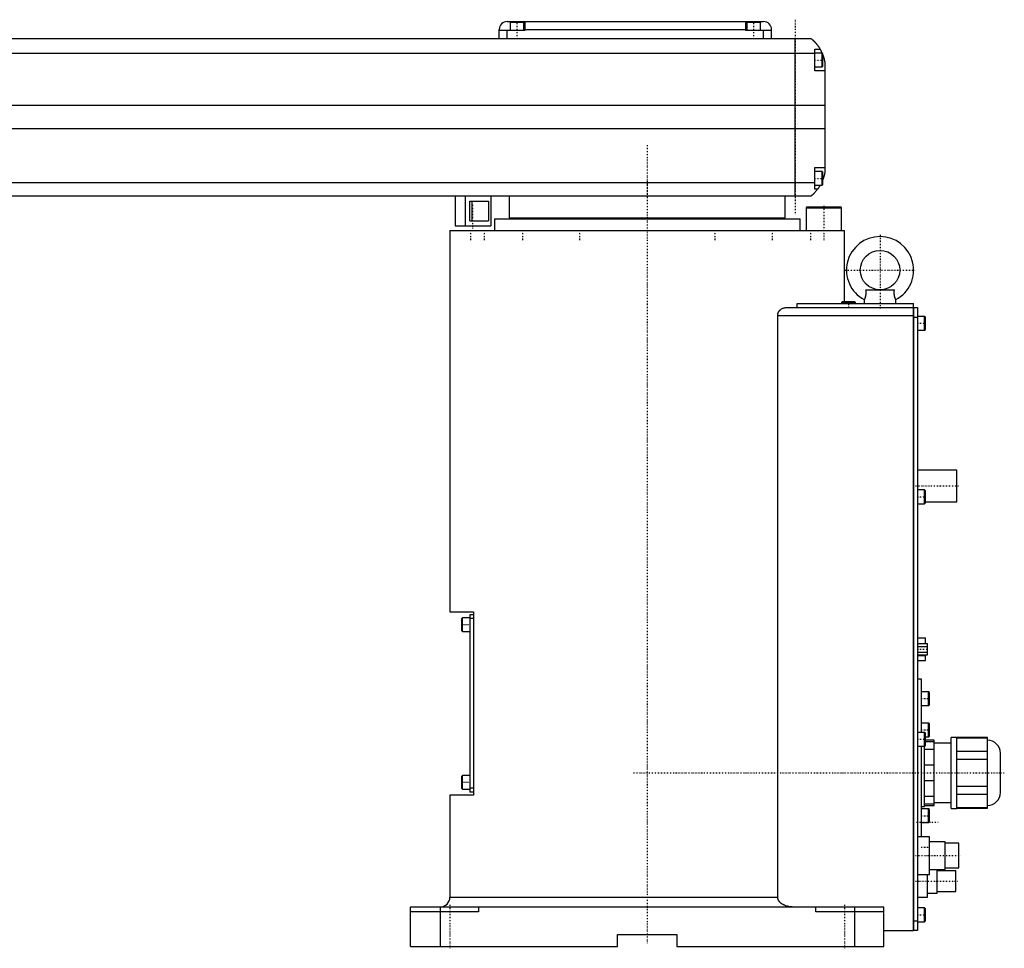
# Model space of a CAD drawing. Extents: x -906 to 181, y -1 to 896.
# Tile 3 of 3: x -318 to 181, y -1 to 470. Entities that reach past the tile are written whole.
import ezdxf

# ---------------------------------------------------------------- set-up
doc = ezdxf.new("R2010")
doc.units = 0
doc.linetypes.add('CENTER', pattern=[1.5, 0.45, -0.5, 0.05, -0.5])
doc.layers.add('AM_0', color=7, linetype='CONTINUOUS')
doc.layers.add('AM_7', color=7, linetype='CENTER')

msp = doc.modelspace()

# ---------------------------------------------------------------- linework, layer by layer
at = {"layer": 'AM_0', "color": 7, "linetype": 'CONTINUOUS'}
for p, q in [((-75, 460.5), (-75, 465)), ((-62, 464.5), (-75, 464.5)), ((-71, 469), (59, 469)), ((-71, 460.5), (-71, 464.5)), ((-69.5, 468.5), (-69.5, 464.5)), ((-62.5, 468.5), (-69.5, 468.5)), ((-66, 469), (-66, 468.5)), ((-62.5, 464.5), (-62.5, 468.5)), ((-62, 469), (-62, 464.5)), ((-62, 465), (50, 465)), ((50, 464.5), (50, 469)), ((63, 464.5), (50, 464.5)), ((50.5, 468.5), (50.5, 464.5)), ((57.5, 468.5), (50.5, 468.5)), ((54, 469), (54, 468.5)), ((57.5, 464.5), (57.5, 468.5)), ((59, 460.5), (59, 464.5)), ((63, 460.5), (63, 465)), ((-517, 460.5), (83, 460.5)), ((75, 380.5), (75, 460.5)), ((85, 444), (85, 455)), ((85, 455), (87.65, 455)), ((85, 452.8), (-519, 452.8)), ((88.6, 453), (85, 453)), ((89, 452.6), (88.6, 453)), ((88.6, 446), (88.6, 453)), ((89, 446.4), (89, 452.6)), ((85, 446), (88.6, 446)), ((88.6, 446), (89, 446.4)), ((90, 448.5), (90, 392.5)), ((90, 444), (85, 444)), ((90, 426.46), (-524, 426.46)), ((90, 414.6), (-524, 414.6)), ((85, 384), (85, 395)), ((85, 395), (90, 395)), ((88.6, 393), (85, 393)), ((89, 392.6), (88.6, 393)), ((88.6, 386), (88.6, 393)), ((89, 386.4), (89, 392.6)), ((85, 387.22), (-519, 387.22)), ((85, 386), (88.6, 386)), ((88.6, 386), (89, 386.4)), ((83, 380.5), (-517, 380.5)), ((-97.35, 380.5), (-97.35, 365.5)), ((-92.35, 380.5), (-92.35, 365.5)), ((-79.35, 380.5), (-79.35, 365.5)), ((-70, 380.5), (-70, 369.5)), ((70, 369.5), (70, 380.5)), ((86.34, 384), (85, 384)), ((-89.85, 378), (-80.42, 378)), ((-89.85, 368), (-89.85, 378)), ((-88.74, 368), (-88.74, 378)), ((-80.42, 378), (-80.42, 368)), ((80.9, 375), (80.5, 374.6)), ((80.5, 374.6), (80.5, 363)), ((80.5, 374.6), (98.5, 374.6)), ((80.9, 375), (98.1, 375)), ((98.5, 374.6), (98.1, 375)), ((98.5, 363), (98.5, 374.6)), ((-70, 369.5), (70, 369.5)), ((-55, 369.5), (-55, 369)), ((55, 369), (55, 369.5)), ((-97.35, 365.5), (-79.35, 365.5)), ((-89.85, 368), (-80.42, 368)), ((-77.5, 369), (-77.5, 363)), ((-77.5, 369), (77.5, 369)), ((77.5, 363), (77.5, 369)), ((-100, 363), (-100, 169.7)), ((-100, 363), (100, 363)), ((100, 327), (100, 363)), ((110.72, 333), (125.28, 333)), ((75.99, 326), (135, 326)), ((75.99, 324), (75.99, 326)), ((98.9, 327), (98.5, 326.6)), ((98.5, 326.6), (98.5, 326)), ((98.5, 326.6), (105.5, 326.6)), ((98.9, 327), (105.1, 327)), ((105.5, 326.6), (105.1, 327)), ((105.5, 326), (105.5, 326.6)), ((110, 328), (110, 326)), ((126, 326), (126, 328)), ((135, 8), (135, 326)), ((66.14, 25), (66.14, 320)), ((66.14, 320), (135, 320)), ((70.42, 324), (135, 324)), ((135, 323.95), (135.05, 323.95)), ((135.05, 324), (137, 324)), ((135.05, 324), (135.05, 8)), ((137, 324), (137, 8)), ((140.6, 319.5), (137, 319.5)), ((141, 319.1), (140.6, 319.5)), ((140.6, 312.5), (140.6, 319.5)), ((135, 318.95), (135.05, 318.95)), ((137, 319), (135.05, 319)), ((141, 312.9), (141, 319.1)), ((137, 312.5), (140.6, 312.5)), ((140.6, 312.5), (141, 312.9)), ((157, 241.5), (137, 241.5)), ((157, 225.5), (157, 241.5)), ((140.6, 231.5), (137, 231.5)), ((141, 231.1), (140.6, 231.5)), ((140.6, 224.5), (140.6, 231.5)), ((141, 224.9), (141, 231.1)), ((140.6, 224.5), (141, 224.9)), ((141, 225.5), (157, 225.5)), ((137, 224.5), (140.6, 224.5)), ((-100, 169.7), (-88, 169.7)), ((-88, 169.7), (-88, 76.7)), ((-93.6, 166.7), (-94, 166.3)), ((-94, 160.1), (-94, 166.3)), ((-90, 166.7), (-93.6, 166.7)), ((-93.6, 159.7), (-93.6, 166.7)), ((-88, 168.2), (-90, 168.2)), ((-90, 168.2), (-90, 78.2)), ((-88, 166.2), (-90, 166.2)), ((-94, 160.1), (-93.6, 159.7)), ((-93.6, 159.7), (-90, 159.7)), ((137, 156.4), (141.1, 156.4)), ((141.1, 153.59), (141.1, 156.4)), ((137, 153.59), (142, 153.59)), ((137, 152.14), (142, 152.14)), ((142, 147.81), (142, 153.59)), ((137, 149.26), (142, 149.26)), ((137, 147.81), (142, 147.81)), ((137, 147.53), (141.1, 147.53)), ((137, 145), (141.1, 145)), ((141.1, 145), (141.1, 147.81)), ((139, 135.5), (137, 135.5)), ((139, 108.5), (139, 135.5)), ((142.6, 129.17), (139, 129.17)), ((143, 128.77), (142.6, 129.17)), ((142.6, 122.17), (142.6, 129.17)), ((143, 122.57), (143, 128.77)), ((139, 122.17), (142.6, 122.17)), ((142.6, 122.17), (143, 122.57)), ((142.6, 113.25), (139, 113.25)), ((143, 112.85), (142.6, 113.25)), ((142.6, 106.25), (142.6, 113.25)), ((143, 106.65), (143, 112.85)), ((140.6, 108.5), (137, 108.5)), ((141, 108.1), (140.6, 108.5)), ((140.6, 101.5), (140.6, 108.5)), ((141, 101.9), (141, 108.1)), ((141, 106.25), (142.6, 106.25)), ((142.6, 106.25), (143, 106.65)), ((157, 106), (154, 106)), ((154, 70), (154, 106)), ((157, 70), (157, 106)), ((172.5, 105.88), (157, 105.88)), ((157, 105.73), (172.5, 105.73)), ((172.5, 70.12), (172.5, 105.88)), ((137, 101.5), (140.6, 101.5)), ((139, 55.5), (139, 101.5)), ((140.5, 71), (140.5, 101.52)), ((145.5, 99.84), (140.5, 99.84)), ((140.6, 101.5), (141, 101.9)), ((145.5, 104.5), (141, 104.5)), ((141, 103.87), (145.5, 103.87)), ((145.5, 71.5), (145.5, 104.5)), ((154, 103), (145.5, 103)), ((172.5, 98.85), (157, 98.85)), ((157, 94.88), (172.5, 94.88)), ((179, 78), (179, 98)), ((140.5, 92.03), (145.5, 92.03)), ((-93.6, 86.7), (-94, 86.3)), ((-94, 80.1), (-94, 86.3)), ((-90, 86.7), (-93.6, 86.7)), ((-93.6, 79.7), (-93.6, 86.7)), ((-94, 80.1), (-93.6, 79.7)), ((-88, 80.2), (-90, 80.2)), ((145.5, 83.97), (140.5, 83.97)), ((172.5, 81.12), (157, 81.12)), ((-100, 76.7), (-100, 25)), ((-88, 76.7), (-100, 76.7)), ((-93.6, 79.7), (-90, 79.7)), ((-88, 78.2), (-90, 78.2)), ((140.5, 76.16), (145.5, 76.16)), ((157, 77.15), (172.5, 77.15)), ((139, 71), (140.5, 71)), ((145.5, 72.13), (140.5, 72.13)), ((140.5, 71.5), (145.5, 71.5)), ((145.5, 73), (154, 73)), ((154, 70), (157, 70)), ((172.5, 70.27), (157, 70.27)), ((157, 70.12), (172.5, 70.12)), ((142.6, 69.75), (139, 69.75)), ((143, 69.35), (142.6, 69.75)), ((142.6, 62.75), (142.6, 69.75)), ((143, 63.15), (143, 69.35)), ((139, 62.75), (142.6, 62.75)), ((142.6, 62.75), (143, 63.15)), ((143, 55.5), (137, 55.5)), ((143, 36.5), (143, 55.5)), ((151, 53), (143, 53)), ((151, 39), (151, 53)), ((158, 52.25), (151, 52.25)), ((158, 39.75), (158, 52.25)), ((137, 36.5), (143, 36.5)), ((142, 25), (142, 36.5)), ((143, 39), (151, 39)), ((147, 27), (147, 39)), ((156.5, 38.25), (147, 38.25)), ((151, 39.75), (158, 39.75)), ((156.5, 27.75), (156.5, 38.25)), ((-100, 25), (66.14, 25)), ((137, 25), (142, 25)), ((142, 27), (147, 27)), ((147, 27.75), (156.5, 27.75)), ((-120, 0), (-120, 20)), ((-120, 20), (120, 20)), ((-105, 20), (-105, 0)), ((-85.5, 20), (-85.5, 17.5)), ((85.5, 17.5), (85.5, 20)), ((105, 20), (105, 0)), ((120, 0), (120, 20)), ((-85.5, 17.5), (-120, 17.5)), ((120, 17.5), (85.5, 17.5)), ((140.6, 19.5), (137, 19.5)), ((141, 19.1), (140.6, 19.5)), ((140.6, 12.5), (140.6, 19.5)), ((141, 12.9), (141, 19.1)), ((135, 13.05), (135.05, 13.05)), ((135.05, 13), (137, 13)), ((137, 12.5), (140.6, 12.5)), ((140.6, 12.5), (141, 12.9)), ((-15, 0), (-15, 6)), ((-15, 6), (15, 6)), ((15, 6), (15, 0)), ((120, 8), (135, 8)), ((135, 8.05), (135.05, 8.05)), ((137, 8), (135.05, 8)), ((-120, 0), (-15, 0)), ((15, 0), (120, 0))]:
    msp.add_line(p, q, dxfattribs=at)
for points in [[(83, 460.5, 0), (83, 460.5, 0), (83, 460.5, 0), (83, 460.5, 0), (83.01, 460.5, 0), (83.01, 460.49, 0), (83.01, 460.49, 0), (83.02, 460.49, 0), (83.02, 460.48, 0), (83.03, 460.47, 0), (83.04, 460.47, 0), (83.05, 460.46, 0), (83.05, 460.46, 0), (83.06, 460.45, 0), (83.08, 460.44, 0), (83.09, 460.42, 0), (83.11, 460.41, 0), (83.12, 460.4, 0), (83.13, 460.39, 0), (83.14, 460.38, 0), (83.16, 460.37, 0), (83.18, 460.35, 0), (83.19, 460.34, 0), (83.2, 460.33, 0), (83.23, 460.31, 0), (83.25, 460.29, 0), (83.27, 460.28, 0), (83.28, 460.27, 0), (83.3, 460.24, 0), (83.33, 460.22, 0), (83.36, 460.2, 0), (83.39, 460.17, 0), (83.42, 460.14, 0), (83.44, 460.13, 0), (83.46, 460.11, 0), (83.49, 460.08, 0), (83.52, 460.05, 0), (83.56, 460.02, 0), (83.6, 459.99, 0), (83.63, 459.96, 0), (83.65, 459.94, 0), (83.67, 459.92, 0), (83.71, 459.89, 0), (83.75, 459.85, 0), (83.79, 459.81, 0), (83.83, 459.77, 0), (83.88, 459.74, 0), (83.9, 459.72, 0), (83.92, 459.69, 0), (83.96, 459.65, 0), (84.01, 459.61, 0), (84.06, 459.57, 0), (84.1, 459.52, 0), (84.15, 459.48, 0), (84.17, 459.46, 0), (84.2, 459.43, 0), (84.25, 459.39, 0), (84.29, 459.34, 0), (84.34, 459.29, 0), (84.39, 459.24, 0), (84.44, 459.19, 0), (84.47, 459.17, 0), (84.49, 459.14, 0), (84.54, 459.09, 0), (84.6, 459.04, 0), (84.62, 459.01, 0), (84.65, 458.98, 0), (84.7, 458.93, 0), (84.75, 458.87, 0), (84.78, 458.85, 0), (84.81, 458.82, 0), (84.86, 458.76, 0), (84.91, 458.71, 0), (84.97, 458.65, 0), (85.02, 458.59, 0), (85.07, 458.53, 0), (85.1, 458.5, 0), (85.13, 458.47, 0), (85.18, 458.41, 0), (85.24, 458.35, 0), (85.29, 458.28, 0), (85.35, 458.22, 0), (85.41, 458.16, 0), (85.43, 458.12, 0), (85.46, 458.09, 0), (85.52, 458.02, 0), (85.58, 457.96, 0), (85.63, 457.89, 0), (85.69, 457.82, 0), (85.75, 457.75, 0), (85.78, 457.72, 0), (85.81, 457.68, 0), (85.86, 457.61, 0), (85.92, 457.54, 0), (85.98, 457.46, 0), (86.04, 457.39, 0), (86.1, 457.32, 0), (86.13, 457.28, 0), (86.15, 457.24, 0), (86.21, 457.16, 0), (86.27, 457.09, 0), (86.33, 457.01, 0), (86.39, 456.93, 0), (86.45, 456.85, 0), (86.48, 456.81, 0), (86.51, 456.77, 0), (86.56, 456.69, 0), (86.62, 456.61, 0), (86.65, 456.57, 0), (86.68, 456.52, 0), (86.74, 456.44, 0), (86.8, 456.36, 0), (86.83, 456.32, 0), (86.85, 456.27, 0), (86.91, 456.19, 0), (86.97, 456.1, 0), (87.02, 456.02, 0), (87.08, 455.93, 0), (87.14, 455.84, 0), (87.16, 455.8, 0), (87.19, 455.76, 0), (87.25, 455.67, 0), (87.3, 455.58, 0), (87.49, 455.27, 0), (87.65, 455, 0)], [(87.65, 455, 0), (87.65, 455, 0), (87.66, 454.98, 0), (87.67, 454.96, 0), (87.68, 454.94, 0), (87.7, 454.91, 0), (87.73, 454.86, 0), (87.77, 454.79, 0), (87.82, 454.7, 0), (87.87, 454.6, 0), (87.93, 454.49, 0), (87.96, 454.43, 0), (88, 454.36, 0), (88.07, 454.23, 0), (88.14, 454.08, 0), (88.22, 453.92, 0), (88.31, 453.76, 0), (88.39, 453.58, 0), (88.43, 453.49, 0), (88.47, 453.4, 0), (88.56, 453.21, 0), (88.65, 453.01, 0), (88.69, 452.91, 0)], [(89, 452.14, 0), (89.03, 452.05, 0), (89.1, 451.86, 0), (89.17, 451.67, 0), (89.21, 451.57, 0), (89.24, 451.48, 0), (89.31, 451.28, 0), (89.37, 451.08, 0), (89.43, 450.87, 0), (89.49, 450.67, 0), (89.55, 450.46, 0), (89.58, 450.36, 0), (89.61, 450.26, 0), (89.66, 450.05, 0), (89.72, 449.85, 0), (89.77, 449.64, 0), (89.81, 449.44, 0), (89.86, 449.23, 0), (89.88, 449.13, 0), (89.9, 449.03, 0), (89.94, 448.82, 0), (89.98, 448.61, 0), (90, 448.5, 0)], [(90, 392.5, 0), (89.98, 392.41, 0), (89.95, 392.22, 0), (89.91, 392.03, 0), (89.89, 391.93, 0), (89.87, 391.83, 0), (89.83, 391.63, 0), (89.78, 391.43, 0), (89.73, 391.22, 0), (89.68, 391.01, 0), (89.63, 390.8, 0), (89.6, 390.7, 0), (89.57, 390.59, 0), (89.51, 390.39, 0), (89.45, 390.18, 0), (89.38, 389.97, 0), (89.32, 389.76, 0), (89.25, 389.56, 0), (89.22, 389.46, 0), (89.18, 389.36, 0), (89.11, 389.16, 0), (89.04, 388.96, 0), (89, 388.86, 0)], [(87.65, 386, 0), (87.59, 385.9, 0), (87.48, 385.71, 0), (87.37, 385.53, 0), (87.32, 385.45, 0), (87.27, 385.36, 0), (87.16, 385.2, 0), (87.06, 385.04, 0), (86.96, 384.89, 0), (86.87, 384.75, 0), (86.78, 384.62, 0), (86.74, 384.56, 0), (86.7, 384.5, 0), (86.62, 384.39, 0), (86.55, 384.29, 0), (86.49, 384.21, 0), (86.44, 384.14, 0), (86.4, 384.08, 0), (86.38, 384.06, 0), (86.37, 384.04, 0), (86.35, 384.02, 0), (86.34, 384, 0), (86.34, 384, 0)], [(86.34, 384, 0), (86.2, 383.81, 0), (85.92, 383.45, 0), (85.64, 383.11, 0), (85.5, 382.95, 0), (85.36, 382.79, 0), (85.1, 382.49, 0), (84.84, 382.22, 0), (84.59, 381.96, 0), (84.45, 381.81, 0), (84.41, 381.77, 0), (84.37, 381.73, 0), (84.35, 381.71, 0), (84.33, 381.69, 0), (84.29, 381.66, 0), (84.25, 381.62, 0), (84.21, 381.58, 0), (84.17, 381.55, 0), (84.14, 381.51, 0), (84.12, 381.49, 0), (84.1, 381.47, 0), (84.06, 381.44, 0), (84.03, 381.4, 0), (84.01, 381.39, 0), (83.99, 381.37, 0), (83.96, 381.34, 0), (83.92, 381.31, 0), (83.9, 381.29, 0), (83.89, 381.27, 0), (83.85, 381.24, 0), (83.82, 381.21, 0), (83.79, 381.18, 0), (83.75, 381.15, 0), (83.72, 381.12, 0), (83.71, 381.11, 0), (83.69, 381.09, 0), (83.66, 381.07, 0), (83.63, 381.04, 0), (83.6, 381.01, 0), (83.57, 380.99, 0), (83.54, 380.96, 0), (83.53, 380.95, 0), (83.52, 380.94, 0), (83.49, 380.91, 0), (83.46, 380.89, 0), (83.44, 380.87, 0), (83.41, 380.85, 0), (83.39, 380.83, 0), (83.38, 380.82, 0), (83.37, 380.81, 0), (83.34, 380.79, 0), (83.32, 380.77, 0), (83.3, 380.75, 0), (83.28, 380.73, 0), (83.26, 380.72, 0), (83.25, 380.71, 0), (83.24, 380.7, 0), (83.22, 380.69, 0), (83.2, 380.67, 0), (83.19, 380.66, 0), (83.17, 380.64, 0), (83.16, 380.63, 0), (83.15, 380.62, 0), (83.14, 380.62, 0), (83.13, 380.61, 0), (83.11, 380.59, 0), (83.11, 380.59, 0), (83.1, 380.58, 0), (83.09, 380.57, 0), (83.08, 380.57, 0), (83.07, 380.56, 0), (83.07, 380.56, 0), (83.06, 380.55, 0), (83.05, 380.54, 0), (83.04, 380.54, 0), (83.04, 380.53, 0), (83.03, 380.52, 0), (83.03, 380.52, 0), (83.02, 380.52, 0), (83.02, 380.51, 0), (83.01, 380.51, 0), (83, 380.5, 0), (83, 380.5, 0)], [(110.72, 333, 0), (110.74, 332.81, 0), (110.76, 332.58, 0), (110.77, 332.51, 0), (110.77, 332.45, 0), (110.77, 332.42, 0), (110.78, 332.38, 0), (110.78, 332.32, 0), (110.78, 332.25, 0), (110.79, 332.18, 0), (110.79, 332.12, 0), (110.8, 332.05, 0), (110.8, 332.02, 0), (110.8, 331.99, 0), (110.8, 331.92, 0), (110.8, 331.85, 0), (110.8, 331.82, 0), (110.8, 331.79, 0), (110.81, 331.72, 0), (110.81, 331.65, 0), (110.81, 331.62, 0), (110.81, 331.59, 0), (110.81, 331.52, 0), (110.81, 331.45, 0), (110.8, 331.39, 0), (110.8, 331.32, 0), (110.8, 331.26, 0), (110.8, 331.22, 0), (110.8, 331.19, 0), (110.8, 331.12, 0), (110.79, 331.06, 0), (110.79, 330.99, 0), (110.78, 330.93, 0), (110.78, 330.86, 0), (110.78, 330.83, 0), (110.77, 330.8, 0), (110.77, 330.73, 0), (110.76, 330.67, 0), (110.76, 330.61, 0), (110.75, 330.54, 0), (110.74, 330.48, 0), (110.74, 330.45, 0), (110.73, 330.42, 0), (110.72, 330.35, 0), (110.72, 330.29, 0), (110.71, 330.23, 0), (110.7, 330.17, 0), (110.69, 330.11, 0), (110.68, 330.08, 0), (110.68, 330.05, 0), (110.66, 329.99, 0), (110.65, 329.93, 0), (110.64, 329.87, 0), (110.63, 329.81, 0), (110.62, 329.76, 0), (110.61, 329.73, 0), (110.6, 329.7, 0), (110.59, 329.64, 0), (110.58, 329.59, 0), (110.57, 329.56, 0), (110.56, 329.53, 0), (110.55, 329.48, 0), (110.54, 329.43, 0), (110.53, 329.4, 0), (110.52, 329.37, 0), (110.51, 329.32, 0), (110.49, 329.27, 0), (110.48, 329.22, 0), (110.46, 329.17, 0), (110.45, 329.12, 0), (110.44, 329.1, 0), (110.43, 329.08, 0), (110.42, 329.03, 0), (110.4, 328.99, 0), (110.39, 328.94, 0), (110.37, 328.9, 0), (110.36, 328.85, 0), (110.35, 328.83, 0), (110.34, 328.81, 0), (110.33, 328.77, 0), (110.31, 328.73, 0), (110.3, 328.69, 0), (110.28, 328.66, 0), (110.27, 328.62, 0), (110.26, 328.6, 0), (110.26, 328.58, 0), (110.24, 328.55, 0), (110.23, 328.51, 0), (110.22, 328.48, 0), (110.2, 328.45, 0), (110.19, 328.42, 0), (110.18, 328.4, 0), (110.18, 328.39, 0), (110.17, 328.36, 0), (110.15, 328.33, 0), (110.14, 328.31, 0), (110.13, 328.28, 0), (110.12, 328.26, 0), (110.11, 328.25, 0), (110.11, 328.23, 0), (110.1, 328.21, 0), (110.09, 328.19, 0), (110.09, 328.18, 0), (110.08, 328.17, 0), (110.07, 328.15, 0), (110.06, 328.13, 0), (110.06, 328.13, 0), (110.06, 328.12, 0), (110.05, 328.1, 0), (110.04, 328.09, 0), (110.04, 328.07, 0), (110.03, 328.06, 0), (110.02, 328.05, 0), (110.02, 328.05, 0), (110.02, 328.04, 0), (110.02, 328.03, 0), (110.01, 328.02, 0), (110.01, 328.02, 0), (110.01, 328.01, 0), (110, 328.01, 0), (110, 328.01, 0), (110, 328, 0), (110, 328, 0), (110, 328, 0), (110, 328, 0)], [(110.72, 333, 0), (110.74, 332.81, 0), (110.76, 332.58, 0), (110.77, 332.51, 0), (110.77, 332.45, 0), (110.77, 332.42, 0), (110.78, 332.38, 0), (110.78, 332.32, 0), (110.78, 332.25, 0), (110.79, 332.18, 0), (110.79, 332.12, 0), (110.8, 332.05, 0), (110.8, 332.02, 0), (110.8, 331.99, 0), (110.8, 331.92, 0), (110.8, 331.85, 0), (110.8, 331.82, 0), (110.8, 331.79, 0), (110.81, 331.72, 0), (110.81, 331.65, 0), (110.81, 331.62, 0), (110.81, 331.59, 0), (110.81, 331.52, 0), (110.81, 331.45, 0), (110.8, 331.39, 0), (110.8, 331.32, 0), (110.8, 331.26, 0), (110.8, 331.22, 0), (110.8, 331.19, 0), (110.8, 331.12, 0), (110.79, 331.06, 0), (110.79, 330.99, 0), (110.78, 330.93, 0), (110.78, 330.86, 0), (110.78, 330.83, 0), (110.77, 330.8, 0), (110.77, 330.73, 0), (110.76, 330.67, 0), (110.76, 330.61, 0), (110.75, 330.54, 0), (110.74, 330.48, 0), (110.74, 330.45, 0), (110.73, 330.42, 0), (110.72, 330.35, 0), (110.72, 330.29, 0), (110.71, 330.23, 0), (110.7, 330.17, 0), (110.69, 330.11, 0), (110.68, 330.08, 0), (110.68, 330.05, 0), (110.66, 329.99, 0), (110.65, 329.93, 0), (110.64, 329.87, 0), (110.63, 329.81, 0), (110.62, 329.76, 0), (110.61, 329.73, 0), (110.6, 329.7, 0), (110.59, 329.64, 0), (110.58, 329.59, 0), (110.57, 329.56, 0), (110.56, 329.53, 0), (110.55, 329.48, 0), (110.54, 329.43, 0), (110.53, 329.4, 0), (110.52, 329.37, 0), (110.51, 329.32, 0), (110.49, 329.27, 0), (110.48, 329.22, 0), (110.46, 329.17, 0), (110.45, 329.12, 0), (110.44, 329.1, 0), (110.43, 329.08, 0), (110.42, 329.03, 0), (110.4, 328.99, 0), (110.39, 328.94, 0), (110.37, 328.9, 0), (110.36, 328.85, 0), (110.35, 328.83, 0), (110.34, 328.81, 0), (110.33, 328.77, 0), (110.31, 328.73, 0), (110.3, 328.69, 0), (110.28, 328.66, 0), (110.27, 328.62, 0), (110.26, 328.6, 0), (110.26, 328.58, 0), (110.24, 328.55, 0), (110.23, 328.51, 0), (110.22, 328.48, 0), (110.2, 328.45, 0), (110.19, 328.42, 0), (110.18, 328.4, 0), (110.18, 328.39, 0), (110.17, 328.36, 0), (110.15, 328.33, 0), (110.14, 328.31, 0), (110.13, 328.28, 0), (110.12, 328.26, 0), (110.11, 328.25, 0), (110.11, 328.23, 0), (110.1, 328.21, 0), (110.09, 328.19, 0), (110.09, 328.18, 0), (110.08, 328.17, 0), (110.07, 328.15, 0), (110.06, 328.13, 0), (110.06, 328.13, 0), (110.06, 328.12, 0), (110.05, 328.1, 0), (110.04, 328.09, 0), (110.04, 328.07, 0), (110.03, 328.06, 0), (110.02, 328.05, 0), (110.02, 328.05, 0), (110.02, 328.04, 0), (110.02, 328.03, 0), (110.01, 328.02, 0), (110.01, 328.02, 0), (110.01, 328.01, 0), (110, 328.01, 0), (110, 328.01, 0), (110, 328, 0), (110, 328, 0), (110, 328, 0), (110, 328, 0)], [(126, 328, 0), (126, 328, 0), (126, 328, 0), (126, 328, 0), (126, 328.01, 0), (126, 328.01, 0), (125.99, 328.01, 0), (125.99, 328.02, 0), (125.99, 328.02, 0), (125.98, 328.03, 0), (125.98, 328.04, 0), (125.98, 328.05, 0), (125.98, 328.05, 0), (125.97, 328.06, 0), (125.96, 328.07, 0), (125.96, 328.09, 0), (125.95, 328.1, 0), (125.94, 328.12, 0), (125.94, 328.13, 0), (125.94, 328.13, 0), (125.93, 328.15, 0), (125.92, 328.17, 0), (125.91, 328.18, 0), (125.91, 328.19, 0), (125.9, 328.21, 0), (125.89, 328.23, 0), (125.89, 328.25, 0), (125.88, 328.26, 0), (125.87, 328.28, 0), (125.86, 328.31, 0), (125.85, 328.33, 0), (125.83, 328.36, 0), (125.82, 328.39, 0), (125.82, 328.4, 0), (125.81, 328.42, 0), (125.8, 328.45, 0), (125.78, 328.48, 0), (125.77, 328.51, 0), (125.76, 328.55, 0), (125.74, 328.58, 0), (125.74, 328.6, 0), (125.73, 328.62, 0), (125.72, 328.66, 0), (125.7, 328.69, 0), (125.69, 328.73, 0), (125.67, 328.77, 0), (125.66, 328.81, 0), (125.65, 328.83, 0), (125.64, 328.85, 0), (125.63, 328.9, 0), (125.61, 328.94, 0), (125.6, 328.99, 0), (125.58, 329.03, 0), (125.57, 329.08, 0), (125.56, 329.1, 0), (125.55, 329.12, 0), (125.54, 329.17, 0), (125.52, 329.22, 0), (125.51, 329.27, 0), (125.49, 329.32, 0), (125.48, 329.37, 0), (125.47, 329.4, 0), (125.46, 329.43, 0), (125.45, 329.48, 0), (125.44, 329.53, 0), (125.43, 329.56, 0), (125.42, 329.59, 0), (125.41, 329.64, 0), (125.4, 329.7, 0), (125.39, 329.73, 0), (125.38, 329.75, 0), (125.37, 329.81, 0), (125.36, 329.87, 0), (125.35, 329.93, 0), (125.34, 329.99, 0), (125.32, 330.05, 0), (125.32, 330.08, 0), (125.31, 330.11, 0), (125.3, 330.17, 0), (125.29, 330.23, 0), (125.28, 330.29, 0), (125.28, 330.35, 0), (125.27, 330.42, 0), (125.26, 330.45, 0), (125.26, 330.48, 0), (125.25, 330.54, 0), (125.24, 330.61, 0), (125.24, 330.67, 0), (125.23, 330.73, 0), (125.23, 330.8, 0), (125.22, 330.83, 0), (125.22, 330.86, 0), (125.22, 330.93, 0), (125.21, 330.99, 0), (125.21, 331.06, 0), (125.2, 331.12, 0), (125.2, 331.19, 0), (125.2, 331.22, 0), (125.2, 331.26, 0), (125.2, 331.32, 0), (125.2, 331.39, 0), (125.19, 331.46, 0), (125.19, 331.52, 0), (125.19, 331.59, 0), (125.19, 331.62, 0), (125.19, 331.65, 0), (125.19, 331.72, 0), (125.2, 331.79, 0), (125.2, 331.82, 0), (125.2, 331.85, 0), (125.2, 331.92, 0), (125.2, 331.99, 0), (125.2, 332.02, 0), (125.2, 332.05, 0), (125.21, 332.12, 0), (125.21, 332.19, 0), (125.22, 332.25, 0), (125.22, 332.32, 0), (125.22, 332.38, 0), (125.23, 332.42, 0), (125.23, 332.45, 0), (125.23, 332.51, 0), (125.24, 332.58, 0), (125.26, 332.81, 0), (125.28, 333, 0)], [(66.14, 320, 0), (66.14, 320.03, 0), (66.15, 320.1, 0), (66.15, 320.17, 0), (66.15, 320.21, 0), (66.15, 320.24, 0), (66.16, 320.31, 0), (66.16, 320.38, 0), (66.17, 320.45, 0), (66.18, 320.52, 0), (66.19, 320.59, 0), (66.2, 320.62, 0), (66.21, 320.66, 0), (66.22, 320.73, 0), (66.23, 320.79, 0), (66.25, 320.86, 0), (66.27, 320.93, 0), (66.29, 321, 0), (66.3, 321.03, 0), (66.31, 321.06, 0), (66.33, 321.13, 0), (66.35, 321.19, 0), (66.36, 321.23, 0), (66.37, 321.26, 0), (66.4, 321.32, 0), (66.42, 321.39, 0), (66.44, 321.42, 0), (66.45, 321.45, 0), (66.48, 321.51, 0), (66.51, 321.57, 0), (66.54, 321.63, 0), (66.57, 321.69, 0), (66.6, 321.75, 0), (66.62, 321.78, 0), (66.63, 321.81, 0), (66.67, 321.87, 0), (66.7, 321.93, 0), (66.74, 321.98, 0), (66.77, 322.04, 0), (66.81, 322.09, 0), (66.83, 322.12, 0), (66.84, 322.14, 0), (66.88, 322.2, 0), (66.92, 322.25, 0), (66.96, 322.3, 0), (67, 322.35, 0), (67.04, 322.4, 0), (67.06, 322.42, 0), (67.08, 322.44, 0), (67.12, 322.49, 0), (67.16, 322.53, 0), (67.2, 322.58, 0), (67.24, 322.62, 0), (67.28, 322.66, 0), (67.3, 322.68, 0), (67.32, 322.7, 0), (67.36, 322.75, 0), (67.4, 322.79, 0), (67.45, 322.83, 0), (67.49, 322.86, 0), (67.53, 322.9, 0), (67.55, 322.92, 0), (67.58, 322.94, 0), (67.62, 322.98, 0), (67.67, 323.01, 0), (67.69, 323.03, 0), (67.83, 323.14, 0), (68.12, 323.33, 0), (68.41, 323.5, 0), (68.72, 323.64, 0), (69.03, 323.76, 0), (69.34, 323.86, 0), (69.5, 323.9, 0), (69.66, 323.93, 0), (69.97, 323.98, 0), (70.27, 324, 0), (70.42, 324, 0)], [(73.48, 20, 0), (73.23, 20, 0), (72.69, 20.03, 0), (72.14, 20.09, 0), (71.86, 20.13, 0), (71.59, 20.18, 0), (71.05, 20.3, 0), (70.53, 20.44, 0), (70.04, 20.6, 0), (69.53, 20.81, 0), (69.24, 20.95, 0), (69.16, 20.99, 0), (69.07, 21.03, 0), (69.03, 21.05, 0), (68.99, 21.07, 0), (68.91, 21.12, 0), (68.83, 21.16, 0), (68.79, 21.19, 0), (68.75, 21.21, 0), (68.67, 21.26, 0), (68.59, 21.3, 0), (68.55, 21.33, 0), (68.51, 21.35, 0), (68.44, 21.4, 0), (68.36, 21.45, 0), (68.29, 21.5, 0), (68.21, 21.55, 0), (68.14, 21.6, 0), (68.11, 21.63, 0), (68.07, 21.65, 0), (68, 21.71, 0), (67.93, 21.76, 0), (67.87, 21.81, 0), (67.8, 21.87, 0), (67.73, 21.92, 0), (67.7, 21.95, 0), (67.66, 21.98, 0), (67.6, 22.04, 0), (67.53, 22.11, 0), (67.46, 22.17, 0), (67.4, 22.23, 0), (67.33, 22.3, 0), (67.3, 22.33, 0), (67.27, 22.37, 0), (67.21, 22.44, 0), (67.15, 22.51, 0), (67.09, 22.58, 0), (67.03, 22.65, 0), (66.97, 22.72, 0), (66.94, 22.76, 0), (66.92, 22.79, 0), (66.86, 22.87, 0), (66.81, 22.94, 0), (66.76, 23.02, 0), (66.71, 23.09, 0), (66.67, 23.17, 0), (66.65, 23.21, 0), (66.62, 23.24, 0), (66.58, 23.32, 0), (66.54, 23.4, 0), (66.52, 23.43, 0), (66.5, 23.47, 0), (66.47, 23.55, 0), (66.43, 23.63, 0), (66.41, 23.68, 0), (66.4, 23.72, 0), (66.36, 23.8, 0), (66.33, 23.89, 0), (66.3, 23.98, 0), (66.28, 24.06, 0), (66.25, 24.15, 0), (66.24, 24.2, 0), (66.23, 24.24, 0), (66.21, 24.33, 0), (66.19, 24.42, 0), (66.18, 24.51, 0), (66.17, 24.6, 0), (66.16, 24.69, 0), (66.15, 24.74, 0), (66.15, 24.78, 0), (66.15, 24.87, 0), (66.14, 24.96, 0), (66.14, 25, 0)]]:
    msp.add_polyline3d(points, dxfattribs=at)
msp.add_circle((118, 343), 10, dxfattribs=at)
for centre, radius, start, end in [((-71, 465), 4, 90, 180), ((59, 465), 4, 0, 90), ((118, 343), 17, 298.0725, 241.9275), ((172.5, 98), 6.5, 0, 90), ((172.5, 78), 6.5, 270, 0), ((-105, 25), 5, 270, 0)]:
    msp.add_arc(centre, radius, start, end, dxfattribs=at)
at = {"layer": 'AM_7', "color": 4, "linetype": 'CENTER'}
for p, q in [((75, 470), (75, 371)), ((-66, 460.1), (-66, 468.9)), ((54, 460.1), (54, 468.9)), ((84.8, 449.5), (89.2, 449.5)), ((0, 406.4), (0, 1.6)), ((84.8, 389.5), (89.2, 389.5)), ((0, 388.38), (0, 380.12)), ((-88.6, 376.05), (-88.6, 363.95)), ((89.5, 375.6), (89.5, 357.75)), ((-89.5, 363.25), (-89.5, 357.75)), ((-82.69, 363.25), (-82.69, 357.75)), ((-63.29, 363.25), (-63.29, 357.75)), ((-34.25, 363.25), (-34.25, 357.75)), ((34.25, 363.25), (34.25, 357.75)), ((63.29, 363.25), (63.29, 357.75)), ((82.69, 363.25), (82.69, 357.75)), ((118, 360.85), (118, 323.55)), ((100.15, 343), (135.85, 343)), ((102, 327.15), (102, 323.85)), ((136.8, 316), (141.2, 316)), ((136, 233.5), (158, 233.5)), ((136.8, 228), (141.2, 228)), ((-94.2, 163.2), (-89.8, 163.2)), ((136.75, 150.7), (142.25, 150.7)), ((138.8, 125.67), (143.2, 125.67)), ((136.8, 105), (141.2, 105)), ((138.8, 109.75), (143.2, 109.75)), ((-6.95, 88), (181, 88)), ((-94.2, 83.2), (-89.8, 83.2)), ((138.8, 66.25), (143.2, 66.25)), ((136.5, 63), (147.5, 63)), ((138.8, 50.33), (143.2, 50.33)), ((135.95, 46), (159.05, 46)), ((136.03, 33), (157.47, 33)), ((-100, 21), (-100, -1)), ((100, 21), (100, -1)), ((136.8, 16), (141.2, 16))]:
    msp.add_line(p, q, dxfattribs=at)

doc.saveas('drawing.dxf')
